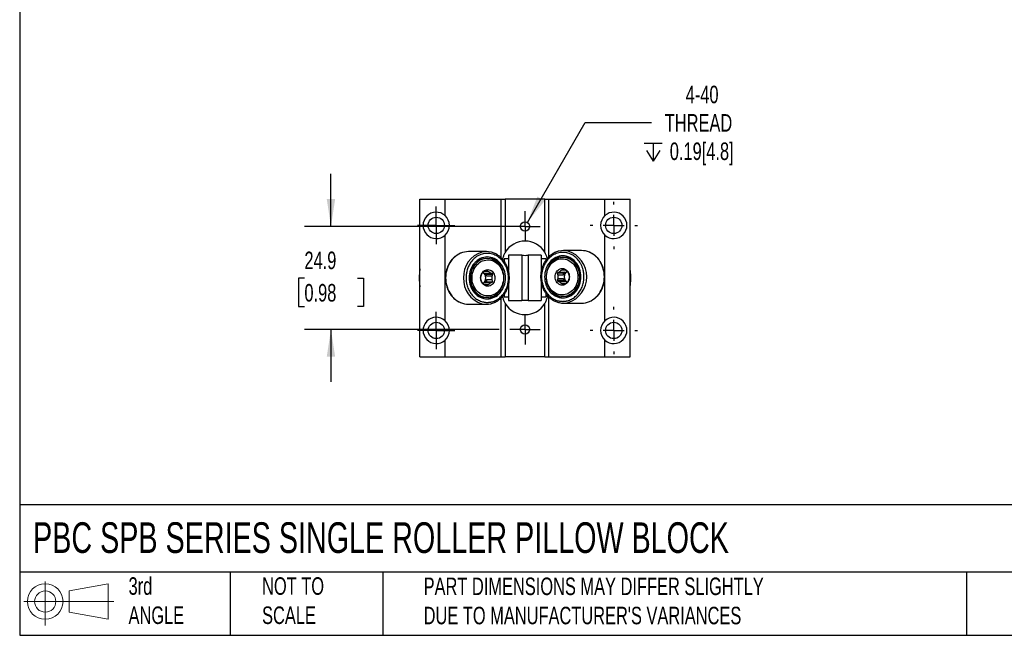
# Model space of a CAD drawing. Header units: millimetres. Extents: x 13 to 546, y 13 to 419.
# Tile 1 of 5: x 13 to 250, y 13 to 161. Entities that reach past the tile are written whole.
import ezdxf

# ---------------------------------------------------------------- set-up
doc = ezdxf.new("R2010")
doc.units = ezdxf.units.MM
doc.header["$LTSCALE"] = 2
doc.linetypes.add('SLD-Center', pattern=[19.05, 15.24, -1.27, 1.27, -1.27])
doc.linetypes.add('SLD-Solid', pattern=[0])
doc.layers.add('CENTER', color=40, linetype='SLD-Center')
doc.layers.add('SLD-DEFPOINTS', color=7, linetype='Continuous')
doc.layers.add('DIMENSIONS', color=140, linetype='SLD-Solid', lineweight=25)
doc.layers.add('TEXT', color=140, linetype='SLD-Solid', lineweight=25)
doc.styles.add('SLDTEXTSTYLE0', font='TXT', dxfattribs={"width": 0.7})
doc.dimstyles.new('SLDDIMSTYLE0', dxfattribs={"dimtxt": 4.316016, "dimasz": 6.604, "dimexe": 0, "dimexo": 0.0625, "dimgap": 1.079004, "dimtad": 0, "dimtih": 1, "dimtoh": 1, "dimdec": 1, "dimrnd": 1e-09, "dimzin": 12, "dimdsep": 46, "dimtxsty": 'SLDTEXTSTYLE0', "dimsah": 1, "dimcen": 0, "dimadec": 0, "dimazin": 3, "dimtfac": 1, "dimtdec": 1, "dimtofl": 0, "dimtmove": 0, "dimatfit": 3, "dimfxl": 0, "dimfrac": 2, "dimtolj": 1, "dimtzin": 12, "dimarcsym": 0})
doc.dimstyles.new('SLDDIMSTYLE2', dxfattribs={"dimtxt": 4.316016, "dimasz": 6.604, "dimexe": 0, "dimexo": 0.0625, "dimgap": 1.079004, "dimtad": 0, "dimtih": 1, "dimtoh": 1, "dimdec": 1, "dimrnd": 1e-09, "dimzin": 12, "dimdsep": 46, "dimtxsty": 'SLDTEXTSTYLE0', "dimsah": 1, "dimcen": 0.09, "dimadec": 0, "dimazin": 3, "dimtfac": 1, "dimtdec": 1, "dimtmove": 0, "dimatfit": 0, "dimfxl": 0, "dimfrac": 2, "dimtolj": 1, "dimtzin": 12, "dimarcsym": 0})

# ---------------------------------------------------------------- blocks, each defined once
blk = doc.blocks.new('Block11')
at = {"color": 7, "linetype": 'SLD-Solid', "lineweight": 18}
for p, q in [((5.18, 10.62), (5.18, 0)), ((10.96, 8.33), (20.35, 10.06)), ((20.35, 10.06), (20.35, 1.46)), ((10.96, 3.19), (10.96, 8.33)), ((0, 5.76), (21.75, 5.76)), ((10.96, 3.19), (20.35, 1.46))]:
    blk.add_line(p, q, dxfattribs=at)
for radius in [4.3, 2.57]:
    blk.add_circle((5.18, 5.76), radius, dxfattribs=at)
blk = doc.blocks.new('Block12')
at = {"layer": 'SLD-DEFPOINTS'}
blk.add_blockref('Block11', (0, 0), dxfattribs=at)
blk = doc.blocks.new('_D_13')
at = {"layer": 'DIMENSIONS'}
for p, q in [((87.86, 111.53), (87.86, 124.23)), ((132.18, 111.53), (81.51, 111.53)), ((81.45, 99.01), (80, 99.01)), ((80, 99.01), (80, 92.16)), ((94.28, 99.01), (95.73, 99.01)), ((95.73, 99.01), (95.73, 92.16)), ((80, 92.16), (81.45, 92.16)), ((95.73, 92.16), (94.28, 92.16)), ((128.51, 86.64), (81.51, 86.64)), ((87.86, 86.64), (87.86, 73.94))]:
    blk.add_line(p, q, dxfattribs=at)
for points in [[(87.86, 111.53), (88.88, 118.13), (86.85, 118.13)], [(87.86, 86.64), (86.85, 80.03), (88.88, 80.03)]]:
    blk.add_solid(points, dxfattribs=at)
at = {"layer": 'DIMENSIONS', "char_height": 4.233, "attachment_point": 1, "style": 'SLDTEXTSTYLE0'}
for s, insert in [('24.9', (81.45, 105.44)), ('0.98', (81.45, 97.61))]:
    blk.add_mtext(s, dxfattribs=dict(at, insert=insert))
blk = doc.blocks.new('SW_SYMBOL_HOLE_DEPTH')
at = {"layer": 'DIMENSIONS', "color": 0}
for p, q in [((0, 1750), (1600, 1750)), ((200, 1110), (800, 150)), ((800, 1750), (800, 150)), ((1400, 1110), (800, 150))]:
    blk.add_line(p, q, dxfattribs=at)
blk = doc.blocks.new('_D_14')
at = {"layer": 'DIMENSIONS'}
for p, q in [((135.29, 112.51), (149.22, 136.64)), ((149.22, 136.64), (165.3, 136.64))]:
    blk.add_line(p, q, dxfattribs=at)
blk.add_solid([(135.29, 112.51), (139.47, 117.72), (137.71, 118.74)], dxfattribs=at)
at = {"layer": 'DIMENSIONS', "xscale": 0.002688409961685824, "yscale": 0.002688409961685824, "zscale": 0.002688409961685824}
blk.add_blockref('SW_SYMBOL_HOLE_DEPTH', (163.5, 126.92), dxfattribs=at)
at = {"layer": 'DIMENSIONS', "char_height": 4.233, "attachment_point": 1, "style": 'SLDTEXTSTYLE0'}
for s, insert in [('4-40', (173.52, 145.53)), ('THREAD', (168.47, 138.67)), ('0.19[4.8]', (169.68, 131.81))]:
    blk.add_mtext(s, dxfattribs=dict(at, insert=insert))
blk = doc.blocks.new('SW_CENTERMARKSYMBOL_5')
at = {"layer": 'CENTER', "color": 0}
for p, q in [((0, 2.54), (0, 3.6703)), ((0, 0), (0, 2.54)), ((-2.54, 0), (-3.6703, 0)), ((0, 0), (-2.54, 0)), ((0, 0), (0, -2.54)), ((0, 0), (2.54, 0)), ((2.54, 0), (3.6703, 0)), ((0, -2.54), (0, -3.6703))]:
    blk.add_line(p, q, dxfattribs=at)
blk = doc.blocks.new('SW_CENTERMARKSYMBOL_6')
at = {"layer": 'CENTER', "color": 0}
for p, q in [((0, 2.54), (0, 3.6703)), ((0, 0), (0, 2.54)), ((-2.54, 0), (-3.6703, 0)), ((0, 0), (-2.54, 0)), ((0, 0), (0, -2.54)), ((0, 0), (2.54, 0)), ((2.54, 0), (3.6703, 0)), ((0, -2.54), (0, -3.6703))]:
    blk.add_line(p, q, dxfattribs=at)
blk = doc.blocks.new('SW_CENTERMARKSYMBOL_7')
at = {"layer": 'CENTER', "color": 0}
for p, q in [((0, 5.08), (0, 5.715)), ((0, 0), (0, 2.54)), ((-5.08, 0), (-5.715, 0)), ((0, 0), (-2.54, 0)), ((0, 0), (0, -2.54)), ((0, 0), (2.54, 0)), ((5.08, 0), (5.715, 0)), ((0, -5.08), (0, -5.715))]:
    blk.add_line(p, q, dxfattribs=at)
blk = doc.blocks.new('SW_CENTERMARKSYMBOL_8')
at = {"layer": 'CENTER', "color": 0}
for p, q in [((0, 5.08), (0, 5.715)), ((0, 0), (0, 2.54)), ((-5.08, 0), (-5.715, 0)), ((0, 0), (-2.54, 0)), ((0, 0), (0, -2.54)), ((0, 0), (2.54, 0)), ((5.08, 0), (5.715, 0)), ((0, -5.08), (0, -5.715))]:
    blk.add_line(p, q, dxfattribs=at)
blk = doc.blocks.new('SW_CENTERMARKSYMBOL_9')
at = {"layer": 'CENTER', "color": 0}
for p, q in [((0, 2.54), (0, 4.524375)), ((0, 0), (0, 2.54)), ((-2.54, 0), (-4.524375, 0)), ((0, 0), (-2.54, 0)), ((0, 0), (0, -2.54)), ((0, 0), (2.54, 0)), ((2.54, 0), (4.524375, 0)), ((0, -2.54), (0, -4.524375))]:
    blk.add_line(p, q, dxfattribs=at)
blk = doc.blocks.new('SW_CENTERMARKSYMBOL_10')
at = {"layer": 'CENTER', "color": 0}
for p, q in [((0, 2.54), (0, 4.524375)), ((0, 0), (0, 2.54)), ((-2.54, 0), (-4.524375, 0)), ((0, 0), (-2.54, 0)), ((0, 0), (0, -2.54)), ((0, 0), (2.54, 0)), ((2.54, 0), (4.524375, 0)), ((0, -2.54), (0, -4.524375))]:
    blk.add_line(p, q, dxfattribs=at)

msp = doc.modelspace()

# ---------------------------------------------------------------- linework, layer by layer
for p, q in [((109.32, 118.13), (115.41, 118.13)), ((109.32, 80.03), (109.32, 118.13)), ((115.41, 114.15), (115.41, 118.13)), ((115.41, 118.13), (128.99, 118.13)), ((128.99, 103.92), (128.99, 118.13)), ((128.99, 118.13), (129.96, 118.13)), ((129.96, 118.13), (129.96, 105.27)), ((139.48, 118.13), (129.96, 118.13)), ((139.48, 105.27), (139.48, 118.13)), ((139.48, 118.13), (140.45, 118.13)), ((140.45, 104.17), (140.45, 118.13)), ((140.45, 118.13), (154.02, 118.13)), ((154.02, 114.14), (154.02, 118.13)), ((154.02, 118.13), (160.12, 118.13)), ((160.12, 80.03), (160.12, 118.13)), ((115.41, 88.75), (115.41, 109.42)), ((154.02, 88.74), (154.02, 109.43)), ((125.39, 105.43), (121.06, 105.43)), ((148.38, 105.69), (144.05, 105.69)), ((125.57, 103.77), (125.19, 103.77)), ((130.73, 103.68), (129.66, 103.68)), ((129.66, 103.68), (129.66, 103.16)), ((133.98, 104.57), (130.73, 104.57)), ((130.73, 104.57), (130.73, 100.86)), ((133.98, 104.57), (133.98, 93.6)), ((138.59, 104.57), (135.46, 104.57)), ((135.46, 104.57), (135.46, 93.6)), ((138.59, 104.57), (138.59, 100.49)), ((139.78, 103.68), (138.59, 103.68)), ((139.78, 103.68), (139.78, 103.4)), ((144.25, 104.02), (143.87, 104.02)), ((125.01, 100.26), (126.4, 100.26)), ((125.01, 100.26), (125.39, 100)), ((125.8, 100.66), (125.03, 100.66)), ((125.39, 100), (126.96, 100)), ((125.39, 99.49), (125.39, 100)), ((144.05, 100.25), (142.48, 100.25)), ((143.04, 100.51), (144.43, 100.51)), ((144.41, 100.92), (143.64, 100.92)), ((144.43, 100.51), (144.05, 100.25)), ((144.05, 99.74), (144.05, 100.25)), ((125.01, 97.91), (125.39, 98.17)), ((126.4, 97.91), (125.01, 97.91)), ((125.03, 97.51), (125.8, 97.51)), ((126.79, 99.49), (125.39, 99.49)), ((125.39, 98.68), (126.79, 98.68)), ((125.39, 98.68), (125.39, 98.17)), ((125.39, 98.17), (126.96, 98.17)), ((138.59, 98.18), (138.59, 93.6)), ((144.05, 98.42), (142.48, 98.42)), ((144.05, 99.74), (142.65, 99.74)), ((142.65, 98.93), (144.05, 98.93)), ((144.43, 98.17), (143.04, 98.17)), ((143.64, 97.76), (144.41, 97.76)), ((144.05, 98.93), (144.05, 98.42)), ((144.43, 98.17), (144.05, 98.42)), ((130.73, 97.31), (130.73, 93.6)), ((139.78, 95.26), (139.78, 94.49)), ((121.06, 92.73), (125.39, 92.73)), ((125.19, 94.4), (125.57, 94.4)), ((128.99, 80.03), (128.99, 94.25)), ((129.66, 95.01), (129.66, 94.49)), ((129.66, 94.49), (130.73, 94.49)), ((129.96, 92.89), (129.96, 80.03)), ((130.73, 93.6), (133.98, 93.6)), ((135.46, 93.6), (138.59, 93.6)), ((138.59, 94.49), (139.78, 94.49)), ((139.48, 80.03), (139.48, 92.89)), ((140.45, 80.03), (140.45, 94.5)), ((143.87, 94.65), (144.25, 94.65)), ((144.05, 92.99), (148.38, 92.99)), ((115.41, 80.03), (115.41, 84.02)), ((154.02, 80.03), (154.02, 84.03)), ((109.32, 80.03), (115.41, 80.03)), ((115.41, 80.03), (128.99, 80.03)), ((128.99, 80.03), (129.96, 80.03)), ((139.48, 80.03), (129.96, 80.03)), ((139.48, 80.03), (140.45, 80.03)), ((140.45, 80.03), (154.02, 80.03)), ((154.02, 80.03), (160.12, 80.03))]:
    msp.add_line(p, q)
at = {"flags": 128}
for points in [[(121.06, 105.43), (120.58, 105.41), (120.1, 105.34), (119.64, 105.22), (119.18, 105.05), (118.74, 104.84), (118.31, 104.58), (117.9, 104.29), (117.52, 103.95), (117.17, 103.57), (116.85, 103.17), (116.55, 102.73), (116.3, 102.26), (116.08, 101.77), (115.89, 101.26), (115.75, 100.73), (115.64, 100.19), (115.58, 99.64), (115.56, 99.08), (115.58, 98.53), (115.64, 97.98), (115.75, 97.44), (115.89, 96.91), (116.08, 96.4), (116.3, 95.91), (116.55, 95.44), (116.85, 95), (117.17, 94.59), (117.52, 94.22), (117.9, 93.88), (118.31, 93.58), (118.74, 93.33), (119.18, 93.12), (119.64, 92.95), (120.1, 92.83), (120.58, 92.76), (121.06, 92.73)], [(148.38, 92.99), (148.86, 93.01), (149.34, 93.08), (149.8, 93.2), (150.26, 93.37), (150.71, 93.58), (151.13, 93.84), (151.54, 94.14), (151.92, 94.47), (152.27, 94.85), (152.59, 95.26), (152.89, 95.7), (153.14, 96.16), (153.37, 96.65), (153.55, 97.17), (153.69, 97.69), (153.8, 98.24), (153.86, 98.78), (153.88, 99.34), (153.86, 99.89), (153.8, 100.44), (153.69, 100.98), (153.55, 101.51), (153.37, 102.02), (153.14, 102.51), (152.89, 102.98), (152.59, 103.42), (152.27, 103.83), (151.92, 104.2), (151.54, 104.54), (151.13, 104.84), (150.71, 105.09), (150.26, 105.3), (149.8, 105.47), (149.34, 105.59), (148.86, 105.66), (148.38, 105.69)], [(121.22, 99.08), (121.24, 98.59), (121.3, 98.1), (121.41, 97.61), (121.55, 97.14), (121.74, 96.7), (121.96, 96.27), (122.21, 95.87), (122.5, 95.5), (122.82, 95.17), (123.17, 94.87), (123.54, 94.61), (123.93, 94.4), (124.33, 94.23), (124.75, 94.11), (125.18, 94.04), (125.61, 94.02), (126.04, 94.04), (126.46, 94.11), (126.88, 94.23), (127.29, 94.4), (127.67, 94.61), (128.04, 94.87), (128.39, 95.17), (128.71, 95.5), (129, 95.87), (129.25, 96.27), (129.48, 96.7), (129.66, 97.14), (129.81, 97.61), (129.91, 98.1), (129.97, 98.59), (129.99, 99.08), (129.97, 99.58), (129.91, 100.07), (129.81, 100.55), (129.66, 101.02), (129.48, 101.47), (129.25, 101.9), (129, 102.3), (128.71, 102.67), (128.39, 103), (128.04, 103.3), (127.67, 103.55), (127.29, 103.77), (126.88, 103.93), (126.46, 104.05), (126.04, 104.13), (125.61, 104.15), (125.18, 104.13), (124.75, 104.05), (124.33, 103.93), (123.93, 103.77), (123.54, 103.55), (123.17, 103.3), (122.82, 103), (122.5, 102.67), (122.21, 102.3), (121.96, 101.9), (121.74, 101.47), (121.55, 101.02), (121.41, 100.55), (121.3, 100.07), (121.24, 99.58), (121.22, 99.08)], [(125.57, 94.4), (125.99, 94.42), (126.4, 94.5), (126.81, 94.62), (127.2, 94.79), (127.57, 95.01), (127.93, 95.26), (128.25, 95.56), (128.55, 95.9), (128.82, 96.27), (129.05, 96.67), (129.25, 97.1), (129.41, 97.54), (129.52, 98.01), (129.6, 98.48), (129.63, 98.96), (129.62, 99.45), (129.57, 99.92), (129.47, 100.39), (129.33, 100.85), (129.16, 101.29), (128.94, 101.7), (128.69, 102.09), (128.41, 102.44), (128.09, 102.76), (127.75, 103.04), (127.39, 103.28), (127.01, 103.47), (126.61, 103.62), (126.2, 103.71), (125.78, 103.76), (125.37, 103.76), (124.95, 103.71), (124.54, 103.62), (124.14, 103.47), (123.76, 103.28), (123.4, 103.04), (123.06, 102.76), (122.74, 102.44), (122.46, 102.09), (122.21, 101.7), (121.99, 101.29), (121.81, 100.85), (121.68, 100.39), (121.58, 99.92), (121.53, 99.45), (121.52, 98.96), (121.55, 98.48), (121.62, 98.01), (121.74, 97.54), (121.9, 97.1), (122.09, 96.67), (122.33, 96.27), (122.6, 95.9), (122.89, 95.56), (123.22, 95.26), (123.58, 95.01), (123.95, 94.79), (124.34, 94.62), (124.74, 94.5), (125.16, 94.42), (125.57, 94.4)], [(129.52, 99.08), (129.49, 98.62), (129.43, 98.16), (129.32, 97.71), (129.18, 97.28), (128.99, 96.87), (128.77, 96.48), (128.51, 96.12), (128.22, 95.8), (127.91, 95.51), (127.57, 95.26), (127.2, 95.06), (126.83, 94.9), (126.43, 94.79), (126.03, 94.73), (125.63, 94.72), (125.23, 94.75), (124.83, 94.84), (124.45, 94.97), (124.08, 95.15), (123.73, 95.38), (123.4, 95.65), (123.09, 95.95), (122.82, 96.3), (122.58, 96.67), (122.38, 97.07), (122.21, 97.49), (122.08, 97.93), (122, 98.39), (121.95, 98.85), (121.95, 99.32), (122, 99.78), (122.08, 100.23), (122.21, 100.67), (122.38, 101.1), (122.58, 101.5), (122.82, 101.87), (123.09, 102.21), (123.4, 102.52), (123.73, 102.79), (124.08, 103.01), (124.45, 103.19), (124.83, 103.33), (125.23, 103.41), (125.63, 103.45), (126.03, 103.44), (126.43, 103.38), (126.83, 103.27), (127.2, 103.11), (127.57, 102.91), (127.91, 102.66), (128.22, 102.37), (128.51, 102.05), (128.77, 101.69), (128.99, 101.3), (129.18, 100.89), (129.32, 100.46), (129.43, 100.01), (129.49, 99.55), (129.52, 99.08)], [(139.45, 99.34), (139.47, 98.84), (139.53, 98.35), (139.64, 97.87), (139.78, 97.4), (139.96, 96.95), (140.19, 96.52), (140.44, 96.12), (140.73, 95.75), (141.05, 95.42), (141.4, 95.12), (141.77, 94.87), (142.16, 94.66), (142.56, 94.49), (142.98, 94.37), (143.4, 94.29), (143.83, 94.27), (144.26, 94.29), (144.69, 94.37), (145.11, 94.49), (145.51, 94.66), (145.9, 94.87), (146.27, 95.12), (146.62, 95.42), (146.94, 95.75), (147.23, 96.12), (147.48, 96.52), (147.7, 96.95), (147.89, 97.4), (148.03, 97.87), (148.14, 98.35), (148.2, 98.84), (148.22, 99.34), (148.2, 99.83), (148.14, 100.33), (148.03, 100.81), (147.89, 101.28), (147.7, 101.73), (147.48, 102.15), (147.23, 102.55), (146.94, 102.92), (146.62, 103.25), (146.27, 103.55), (145.9, 103.81), (145.51, 104.02), (145.11, 104.19), (144.69, 104.31), (144.26, 104.38), (143.83, 104.41), (143.4, 104.38), (142.98, 104.31), (142.56, 104.19), (142.16, 104.02), (141.77, 103.81), (141.4, 103.55), (141.05, 103.25), (140.73, 102.92), (140.44, 102.55), (140.19, 102.15), (139.96, 101.73), (139.78, 101.28), (139.64, 100.81), (139.53, 100.33), (139.47, 99.83), (139.45, 99.34)], [(143.87, 94.65), (144.28, 94.68), (144.7, 94.75), (145.1, 94.87), (145.49, 95.04), (145.87, 95.26), (146.22, 95.52), (146.55, 95.82), (146.84, 96.15), (147.11, 96.53), (147.35, 96.93), (147.54, 97.35), (147.7, 97.8), (147.82, 98.26), (147.89, 98.74), (147.92, 99.22), (147.91, 99.7), (147.86, 100.18), (147.76, 100.65), (147.63, 101.1), (147.45, 101.54), (147.23, 101.95), (146.98, 102.34), (146.7, 102.69), (146.38, 103.01), (146.04, 103.29), (145.68, 103.53), (145.3, 103.72), (144.9, 103.87), (144.49, 103.97), (144.08, 104.02), (143.66, 104.02), (143.24, 103.97), (142.83, 103.87), (142.43, 103.72), (142.05, 103.53), (141.69, 103.29), (141.35, 103.01), (141.03, 102.69), (140.75, 102.34), (140.5, 101.95), (140.28, 101.54), (140.11, 101.1), (139.97, 100.65), (139.87, 100.18), (139.82, 99.7), (139.81, 99.22), (139.84, 98.74), (139.92, 98.26), (140.03, 97.8), (140.19, 97.35), (140.39, 96.93), (140.62, 96.53), (140.89, 96.15), (141.19, 95.82), (141.51, 95.52), (141.87, 95.26), (142.24, 95.04), (142.63, 94.87), (143.04, 94.75), (143.45, 94.68), (143.87, 94.65)], [(147.49, 99.34), (147.47, 98.87), (147.41, 98.41), (147.3, 97.97), (147.15, 97.53), (146.97, 97.12), (146.74, 96.73), (146.49, 96.37), (146.2, 96.05), (145.88, 95.76), (145.54, 95.52), (145.18, 95.31), (144.8, 95.16), (144.41, 95.04), (144.01, 94.98), (143.61, 94.97), (143.21, 95.01), (142.81, 95.09), (142.42, 95.23), (142.05, 95.41), (141.7, 95.63), (141.37, 95.9), (141.07, 96.21), (140.79, 96.55), (140.55, 96.92), (140.35, 97.32), (140.18, 97.75), (140.06, 98.19), (139.97, 98.64), (139.93, 99.11), (139.93, 99.57), (139.97, 100.03), (140.06, 100.49), (140.18, 100.93), (140.35, 101.35), (140.55, 101.75), (140.79, 102.13), (141.07, 102.47), (141.37, 102.77), (141.7, 103.04), (142.05, 103.27), (142.42, 103.45), (142.81, 103.58), (143.21, 103.67), (143.61, 103.71), (144.01, 103.69), (144.41, 103.63), (144.8, 103.52), (145.18, 103.36), (145.54, 103.16), (145.88, 102.91), (146.2, 102.63), (146.49, 102.3), (146.74, 101.94), (146.97, 101.56), (147.15, 101.14), (147.3, 100.71), (147.41, 100.26), (147.47, 99.8), (147.49, 99.34)], [(124, 99.08), (124.02, 99.4), (124.08, 99.7), (124.18, 99.99), (124.33, 100.26), (124.5, 100.5), (124.71, 100.71), (124.94, 100.87), (125.2, 100.99), (125.46, 101.07), (125.73, 101.09), (126, 101.07), (126.27, 100.99), (126.52, 100.87), (126.75, 100.71), (126.96, 100.5), (127.14, 100.26), (127.28, 99.99), (127.39, 99.7), (127.45, 99.4), (127.47, 99.08), (127.45, 98.77), (127.39, 98.46), (127.28, 98.17), (127.14, 97.9), (126.96, 97.66), (126.75, 97.46), (126.52, 97.3), (126.27, 97.18), (126, 97.1), (125.73, 97.08), (125.46, 97.1), (125.2, 97.18), (124.94, 97.3), (124.71, 97.46), (124.5, 97.66), (124.33, 97.9), (124.18, 98.17), (124.08, 98.46), (124.02, 98.77), (124, 99.08)], [(141.97, 99.34), (141.99, 99.65), (142.05, 99.96), (142.16, 100.25), (142.3, 100.52), (142.48, 100.76), (142.69, 100.96), (142.92, 101.13), (143.17, 101.25), (143.44, 101.32), (143.71, 101.34), (143.98, 101.32), (144.24, 101.25), (144.5, 101.13), (144.73, 100.96), (144.94, 100.76), (145.11, 100.52), (145.26, 100.25), (145.36, 99.96), (145.42, 99.65), (145.45, 99.34), (145.42, 99.02), (145.36, 98.72), (145.26, 98.43), (145.11, 98.16), (144.94, 97.92), (144.73, 97.71), (144.5, 97.55), (144.24, 97.43), (143.98, 97.36), (143.71, 97.33), (143.44, 97.36), (143.17, 97.43), (142.92, 97.55), (142.69, 97.71), (142.48, 97.92), (142.3, 98.16), (142.16, 98.43), (142.05, 98.72), (141.99, 99.02), (141.97, 99.34)]]:
    msp.add_lwpolyline(points, dxfattribs=at)
for centre, radius in [((113.29, 111.78), 1.98), ((134.72, 111.53), 1.13), ((156.15, 111.78), 1.98), ((113.29, 86.38), 1.98), ((156.15, 86.38), 1.98), ((134.72, 86.64), 1.13)]:
    msp.add_circle(centre, radius)
for centre, radius, start, end in [((113.29, 111.78), 3.18, 48.0681, 311.9319), ((113.29, 111.78), 3.18, 311.9319, 48.0681), ((156.15, 111.78), 3.18, 132.0713, 227.9287), ((156.15, 111.78), 3.18, 227.9287, 132.0713), ((134.72, 102.41), 5.56, 31.0027, 148.9973), ((126.06, 99.38), 6.18, 106.2786, 182.7903), ((125.39, 100.65), 4.79, 77.0564, 102.8041), ((144.05, 100.9), 4.79, 77.0564, 102.8041), ((143.1, 99.34), 6.55, 287.9343, 72.0001), ((125.27, 99.89), 3.88, 91.2085, 145.5495), ((125.04, 99.83), 4.33, 24.6675, 85.2969), ((134.72, 111.67), 7.14, 264.0772, 275.9228), ((144.43, 100.04), 4.38, 95.0711, 154.9645), ((144.18, 100.16), 3.87, 34.3729, 88.8692), ((125.47, 99.34), 1.39, 108.4548, 138.9253), ((123.48, 99.08), 1.77, 310.0155, 49.9845), ((123.72, 99.13), 1.71, 12.0442, 41.0859), ((125.36, 99.34), 1.39, 41.0747, 71.5452), ((144.08, 99.6), 1.39, 108.4548, 138.9253), ((145.72, 99.39), 1.71, 138.9141, 167.9558), ((145.96, 99.34), 1.77, 130.0155, 229.9845), ((143.97, 99.6), 1.39, 41.0747, 71.5452), ((126.06, 98.78), 6.18, 177.215, 253.6113), ((125.88, 99.08), 1.88, 167.587, 192.413), ((125.47, 98.82), 1.39, 221.0747, 251.5452), ((123.72, 99.04), 1.71, 318.9141, 347.9558), ((125.36, 98.82), 1.39, 288.4548, 318.9253), ((124.95, 99.08), 1.88, 347.587, 12.413), ((144.49, 99.34), 1.88, 167.587, 192.413), ((144.08, 99.08), 1.39, 221.0747, 251.5452), ((145.72, 99.29), 1.71, 192.0442, 221.0859), ((143.97, 99.08), 1.39, 288.4548, 318.9253), ((143.56, 99.34), 1.88, 347.587, 12.413), ((125.27, 98.27), 3.88, 214.4505, 268.7915), ((125.01, 98.39), 4.38, 275.0711, 334.9645), ((144.4, 98.59), 4.33, 204.6675, 265.2969), ((144.17, 98.53), 3.88, 271.2382, 325.5197), ((125.39, 97.52), 4.79, 257.0703, 282.856), ((134.72, 95.76), 5.56, 211.0027, 328.9973), ((134.72, 86.5), 7.14, 84.0772, 95.9228), ((144.05, 97.77), 4.79, 257.0703, 282.856), ((113.29, 86.38), 3.18, 48.0681, 311.9319), ((113.29, 86.38), 3.18, 311.9319, 48.0681), ((156.15, 86.38), 3.18, 132.0713, 227.9287), ((156.15, 86.38), 3.18, 227.9287, 132.0713)]:
    msp.add_arc(centre, radius, start, end)
for points, knots in [([(119.19, 105.05), (119.04, 104.99), (118.65, 104.83), (118.09, 104.47), (117.53, 104.01), (116.99, 103.44), (116.47, 102.72), (116.06, 101.9), (115.77, 101.08), (115.59, 100.28), (115.5, 99.48), (115.5, 98.69), (115.58, 97.96), (115.72, 97.27), (115.91, 96.67), (116.12, 96.16), (116.32, 95.76), (116.52, 95.42), (116.73, 95.09), (117, 94.73), (117.36, 94.33), (117.82, 93.91), (118.37, 93.52), (118.82, 93.25), (119.08, 93.16), (119.13, 93.14)], [0, 0, 0, 0, 0.03473, 0.091696, 0.142388, 0.187196, 0.253469, 0.321542, 0.370131, 0.423185, 0.48071, 0.52681, 0.575437, 0.622499, 0.663925, 0.699711, 0.729855, 0.754351, 0.778449, 0.808998, 0.846033, 0.889561, 0.938516, 0.988592, 1, 1, 1, 1]), ([(130.73, 99.08), (130.73, 99.16), (130.73, 99.32), (130.72, 99.56), (130.69, 99.8), (130.67, 100.04), (130.63, 100.27), (130.58, 100.51), (130.49, 100.89), (130.33, 101.41), (130.06, 102.05), (129.73, 102.62), (129.37, 103.12), (128.83, 103.72), (128.02, 104.37), (126.87, 104.88), (125.61, 105.06), (124.34, 104.88), (123.19, 104.37), (122.38, 103.72), (121.84, 103.12), (121.42, 102.53), (121, 101.75), (120.73, 100.95), (120.59, 100.33), (120.53, 99.92), (120.49, 99.5), (120.48, 99.22), (120.48, 99.08)], [0, 0, 0, 0, 0.012971, 0.0258903, 0.0387789, 0.0516583, 0.06455, 0.0774753, 0.0904553, 0.1287324, 0.1667455, 0.2050513, 0.2384518, 0.2718802, 0.3442661, 0.4209772, 0.5000493, 0.5791214, 0.6558326, 0.7282185, 0.761619, 0.7950474, 0.852286, 0.909557, 0.9322182, 0.9547692, 0.977325, 1, 1, 1, 1]), ([(130.95, 99.08), (130.94, 99.26), (130.94, 99.52), (130.9, 99.89), (130.86, 100.2), (130.79, 100.58), (130.7, 100.97), (130.58, 101.37), (130.43, 101.77), (130.25, 102.17), (130.05, 102.56), (129.81, 102.94), (129.55, 103.3), (129.27, 103.64), (128.95, 103.97), (128.62, 104.26), (128.26, 104.53), (127.88, 104.77), (127.48, 104.97), (127.07, 105.14), (126.73, 105.25), (126.54, 105.29), (126.48, 105.3)], [0, 0, 0, 0, 0.062078, 0.0873, 0.129154, 0.172628, 0.219273, 0.267965, 0.318253, 0.369781, 0.422299, 0.475626, 0.529634, 0.584227, 0.63934, 0.694926, 0.750959, 0.807424, 0.864322, 0.921664, 0.979472, 1, 1, 1, 1]), ([(129.96, 105.27), (129.94, 105.24), (129.79, 104.99), (129.55, 104.49), (129.36, 103.95), (129.31, 103.64), (129.3, 103.6)], [0, 0, 0, 0, 0.068607, 0.495726, 0.932406, 1, 1, 1, 1]), ([(142.97, 105.56), (142.83, 105.53), (142.55, 105.46), (142.11, 105.3), (141.68, 105.09), (141.28, 104.85), (140.92, 104.59), (140.57, 104.29), (140.24, 103.97), (139.93, 103.62), (139.66, 103.24), (139.41, 102.84), (139.18, 102.42), (138.99, 101.98), (138.83, 101.54), (138.7, 101.09), (138.61, 100.67), (138.55, 100.3), (138.52, 99.96), (138.5, 99.65), (138.49, 99.44), (138.49, 99.34)], [0, 0, 0, 0, 0.052712, 0.114837, 0.177779, 0.234531, 0.291303, 0.348079, 0.404838, 0.461555, 0.518193, 0.574703, 0.631005, 0.686966, 0.742336, 0.796557, 0.848087, 0.892538, 0.926688, 0.965883, 1, 1, 1, 1]), ([(148.96, 99.34), (148.96, 99.42), (148.96, 99.58), (148.94, 99.82), (148.92, 100.06), (148.89, 100.29), (148.86, 100.53), (148.81, 100.76), (148.72, 101.15), (148.56, 101.67), (148.28, 102.3), (147.96, 102.87), (147.6, 103.37), (147.06, 103.97), (146.25, 104.62), (145.1, 105.14), (143.83, 105.32), (142.57, 105.14), (141.42, 104.62), (140.61, 103.97), (140.07, 103.37), (139.65, 102.78), (139.22, 102), (138.96, 101.2), (138.82, 100.59), (138.76, 100.18), (138.72, 99.76), (138.71, 99.48), (138.71, 99.34)], [0, 0, 0, 0, 0.012971, 0.02589, 0.038779, 0.051658, 0.06455, 0.077475, 0.090455, 0.128732, 0.166746, 0.205051, 0.238452, 0.27188, 0.344266, 0.420977, 0.500049, 0.579121, 0.655833, 0.728219, 0.761619, 0.795047, 0.852286, 0.909557, 0.932218, 0.954769, 0.977325, 1, 1, 1, 1]), ([(140.1, 103.79), (140.09, 103.83), (140.03, 104.12), (139.83, 104.62), (139.6, 105.05), (139.48, 105.27)], [0, 0, 0, 0, 0.06505, 0.527431, 1, 1, 1, 1]), ([(150.28, 93.38), (150.42, 93.44), (150.8, 93.6), (151.35, 93.95), (151.91, 94.42), (152.45, 94.98), (152.97, 95.7), (153.38, 96.52), (153.67, 97.34), (153.85, 98.14), (153.94, 98.94), (153.94, 99.73), (153.86, 100.46), (153.72, 101.15), (153.53, 101.76), (153.32, 102.26), (153.12, 102.66), (152.92, 103), (152.71, 103.33), (152.44, 103.69), (152.08, 104.09), (151.62, 104.52), (151.07, 104.91), (150.62, 105.17), (150.35, 105.27), (150.29, 105.29)], [0, 0, 0, 0, 0.032716, 0.089734, 0.140474, 0.185324, 0.25166, 0.319797, 0.368432, 0.421535, 0.479114, 0.525258, 0.573931, 0.621037, 0.662502, 0.698322, 0.728494, 0.753013, 0.777134, 0.807711, 0.844781, 0.88835, 0.937351, 0.987474, 1, 1, 1, 1]), ([(109.32, 101.24), (109.28, 100.9), (109.2, 100.19), (109.19, 99.46), (109.18, 99.08)], [0, 0, 0, 0, 0.484011, 1, 1, 1, 1]), ([(160.26, 99.08), (160.25, 99.45), (160.24, 100.18), (160.16, 100.89), (160.12, 101.24)], [0, 0, 0, 0, 0.508643, 1, 1, 1, 1]), ([(109.18, 99.08), (109.19, 98.88), (109.19, 98.31), (109.24, 97.6), (109.3, 97.11), (109.32, 96.96)], [0, 0, 0, 0, 0.289332, 0.792962, 1, 1, 1, 1]), ([(120.48, 99.08), (120.48, 99.01), (120.48, 98.87), (120.49, 98.65), (120.51, 98.44), (120.53, 98.22), (120.58, 97.89), (120.67, 97.45), (120.84, 96.89), (121.05, 96.36), (121.4, 95.66), (121.96, 94.87), (122.64, 94.23), (123.24, 93.82), (123.71, 93.58), (124.19, 93.39), (124.61, 93.27), (124.98, 93.21), (125.29, 93.17), (125.5, 93.17), (125.61, 93.17)], [0, 0, 0, 0, 0.023335, 0.046628, 0.06991, 0.093212, 0.116565, 0.1783, 0.240092, 0.304401, 0.368768, 0.500006, 0.631244, 0.695553, 0.759919, 0.821654, 0.883446, 0.922309, 0.961112, 1, 1, 1, 1]), ([(125.61, 93.17), (125.67, 93.17), (125.79, 93.17), (125.98, 93.18), (126.17, 93.2), (126.35, 93.23), (126.64, 93.28), (127.02, 93.39), (127.5, 93.58), (127.97, 93.82), (128.57, 94.23), (129.26, 94.87), (129.81, 95.66), (130.16, 96.36), (130.38, 96.89), (130.54, 97.45), (130.64, 97.94), (130.7, 98.36), (130.73, 98.72), (130.73, 98.96), (130.73, 99.08)], [0, 0, 0, 0, 0.023335, 0.046628, 0.06991, 0.093212, 0.116565, 0.1783, 0.240092, 0.304401, 0.368768, 0.500006, 0.631244, 0.695553, 0.759919, 0.821654, 0.883446, 0.922309, 0.961112, 1, 1, 1, 1]), ([(126.48, 92.86), (126.61, 92.89), (126.89, 92.96), (127.33, 93.12), (127.76, 93.33), (128.16, 93.57), (128.52, 93.83), (128.87, 94.13), (129.2, 94.45), (129.51, 94.81), (129.78, 95.18), (130.03, 95.58), (130.26, 96), (130.45, 96.44), (130.61, 96.88), (130.74, 97.33), (130.83, 97.75), (130.89, 98.12), (130.92, 98.46), (130.94, 98.77), (130.95, 98.98), (130.95, 99.08)], [0, 0, 0, 0, 0.052172, 0.114332, 0.177311, 0.234094, 0.290899, 0.347707, 0.404499, 0.461248, 0.517919, 0.57446, 0.630794, 0.686788, 0.742189, 0.796441, 0.848, 0.892477, 0.926646, 0.965864, 1, 1, 1, 1]), ([(138.49, 99.34), (138.5, 99.16), (138.5, 98.91), (138.54, 98.53), (138.58, 98.22), (138.65, 97.84), (138.74, 97.45), (138.86, 97.06), (139.01, 96.65), (139.19, 96.26), (139.39, 95.86), (139.63, 95.49), (139.89, 95.12), (140.17, 94.78), (140.49, 94.46), (140.82, 94.16), (141.18, 93.89), (141.56, 93.65), (141.96, 93.45), (142.37, 93.28), (142.71, 93.17), (142.9, 93.13), (142.96, 93.12)], [0, 0, 0, 0, 0.062069, 0.087287, 0.129135, 0.172602, 0.219241, 0.267926, 0.318207, 0.369727, 0.422237, 0.475557, 0.529556, 0.584141, 0.639246, 0.694824, 0.750849, 0.807306, 0.864196, 0.921529, 0.979329, 1, 1, 1, 1]), ([(138.71, 99.34), (138.71, 99.27), (138.71, 99.12), (138.72, 98.9), (138.74, 98.69), (138.76, 98.47), (138.81, 98.14), (138.9, 97.7), (139.06, 97.15), (139.28, 96.61), (139.63, 95.91), (140.18, 95.12), (140.87, 94.48), (141.47, 94.07), (141.94, 93.83), (142.42, 93.64), (142.84, 93.53), (143.21, 93.46), (143.52, 93.43), (143.73, 93.42), (143.83, 93.42)], [0, 0, 0, 0, 0.023335, 0.046628, 0.06991, 0.093212, 0.116565, 0.1783, 0.240092, 0.304401, 0.368768, 0.500006, 0.631244, 0.695553, 0.759919, 0.821654, 0.883446, 0.922309, 0.961112, 1, 1, 1, 1]), ([(143.83, 93.42), (143.9, 93.42), (144.02, 93.42), (144.21, 93.43), (144.4, 93.45), (144.58, 93.48), (144.87, 93.54), (145.25, 93.64), (145.73, 93.83), (146.2, 94.07), (146.8, 94.48), (147.48, 95.12), (148.04, 95.91), (148.39, 96.61), (148.61, 97.15), (148.77, 97.7), (148.87, 98.19), (148.92, 98.62), (148.95, 98.98), (148.96, 99.22), (148.96, 99.34)], [0, 0, 0, 0, 0.023335, 0.046628, 0.06991, 0.093212, 0.116565, 0.1783, 0.240092, 0.304401, 0.368768, 0.500006, 0.631244, 0.695553, 0.759919, 0.821654, 0.883446, 0.922309, 0.961112, 1, 1, 1, 1]), ([(160.12, 96.96), (160.14, 97.1), (160.2, 97.59), (160.25, 98.31), (160.25, 98.88), (160.26, 99.08)], [0, 0, 0, 0, 0.202099, 0.71085, 1, 1, 1, 1]), ([(129.3, 94.58), (129.32, 94.48), (129.39, 94.12), (129.6, 93.54), (129.84, 93.11), (129.96, 92.89)], [0, 0, 0, 0, 0.167986, 0.57945, 1, 1, 1, 1]), ([(139.48, 92.89), (139.5, 92.93), (139.65, 93.18), (139.89, 93.68), (140.1, 94.28), (140.16, 94.67), (140.18, 94.78)], [0, 0, 0, 0, 0.060839, 0.445309, 0.838404, 1, 1, 1, 1])]:
    msp.add_open_spline(points, degree=3, knots=knots)
for points in [[(124.21, 100), (124.14, 99.84), (124.08, 99.68), (124.04, 99.49)], [(124.42, 100.26), (124.32, 100.16), (124.26, 100.08), (124.21, 100)], [(125.58, 100.92), (125.4, 100.84), (125.21, 100.76), (125.03, 100.66)], [(125.8, 100.66), (125.7, 100.76), (125.63, 100.84), (125.58, 100.92)], [(126.96, 100), (126.77, 100.08), (126.59, 100.16), (126.4, 100.26)], [(126.79, 99.49), (126.83, 99.68), (126.89, 99.84), (126.96, 100)], [(143.04, 100.51), (142.85, 100.41), (142.67, 100.33), (142.48, 100.25)], [(142.48, 100.25), (142.55, 100.1), (142.61, 99.93), (142.65, 99.74)], [(143.86, 101.17), (143.81, 101.09), (143.74, 101.01), (143.64, 100.92)], [(144.41, 100.92), (144.23, 101.01), (144.04, 101.09), (143.86, 101.17)], [(145.23, 100.25), (145.18, 100.33), (145.12, 100.41), (145.02, 100.51)], [(145.4, 99.74), (145.36, 99.93), (145.3, 100.1), (145.23, 100.25)], [(124.04, 98.68), (124.08, 98.49), (124.14, 98.32), (124.21, 98.17)], [(124.21, 98.17), (124.26, 98.09), (124.32, 98.01), (124.42, 97.91)], [(125.03, 97.51), (125.21, 97.41), (125.4, 97.33), (125.58, 97.25)], [(125.58, 97.25), (125.63, 97.33), (125.7, 97.41), (125.8, 97.51)], [(126.4, 97.91), (126.59, 98.01), (126.77, 98.09), (126.96, 98.17)], [(126.96, 98.17), (126.89, 98.32), (126.83, 98.49), (126.79, 98.68)], [(142.65, 98.93), (142.61, 98.74), (142.55, 98.58), (142.48, 98.42)], [(142.48, 98.42), (142.67, 98.34), (142.85, 98.26), (143.04, 98.17)], [(143.64, 97.76), (143.74, 97.67), (143.81, 97.58), (143.86, 97.5)], [(143.86, 97.5), (144.04, 97.58), (144.23, 97.67), (144.41, 97.76)], [(145.02, 98.17), (145.12, 98.26), (145.18, 98.34), (145.23, 98.42)], [(145.23, 98.42), (145.3, 98.58), (145.36, 98.74), (145.4, 98.93)]]:
    msp.add_open_spline(points, degree=3)
at = {"layer": 'TEXT'}
for p, q in [((12.7, 419.1), (12.7, 12.7)), ((546.1, 44.25), (12.7, 44.25)), ((546.1, 27.94), (12.7, 27.94)), ((63.5, 27.94), (63.5, 12.7)), ((100.42, 27.94), (100.42, 12.7)), ((241.29, 27.94), (241.29, 12.7)), ((12.7, 12.7), (546.1, 12.7))]:
    msp.add_line(p, q, dxfattribs=at)

# ---------------------------------------------------------------- block references
at = {"layer": 'CENTER'}
for name, p in [('SW_CENTERMARKSYMBOL_7', (156.15, 111.78)), ('SW_CENTERMARKSYMBOL_9', (113.29, 111.78)), ('SW_CENTERMARKSYMBOL_5', (134.72, 111.53)), ('SW_CENTERMARKSYMBOL_10', (113.29, 86.38)), ('SW_CENTERMARKSYMBOL_8', (156.15, 86.38)), ('SW_CENTERMARKSYMBOL_6', (134.72, 86.64))]:
    msp.add_blockref(name, p, dxfattribs=at)
at = {"layer": 'SLD-DEFPOINTS'}
msp.add_blockref('Block12', (13.68, 15.11), dxfattribs=at)

# ---------------------------------------------------------------- texts
at = {"layer": 'TEXT', "attachment_point": 1, "style": 'SLDTEXTSTYLE0'}
for s, insert, char_height in [('PBC SPB SERIES SINGLE ROLLER PILLOW BLOCK', (15.93, 40.02), 7.4083), ('3rd^JANGLE', (38.99, 26.73), 4.233), ('NOT TO^JSCALE', (71.23, 26.73), 4.2333), ("PART DIMENSIONS MAY DIFFER SLIGHTLY ^JDUE TO MANUFACTURER'S VARIANCES", (110.24, 26.66), 4.2333)]:
    msp.add_mtext(s, dxfattribs=dict(at, insert=insert, char_height=char_height))

# ---------------------------------------------------------------- dimensions: what is measured, and where the dimension line sits
at = {"layer": 'DIMENSIONS'}
dim = msp.add_diameter_dim_2p(p1=(134.16, 110.55), p2=(135.29, 112.51), text='4-40\\PTHREAD\\P{\\fGDT;x}0.19[4.8]', dimstyle='SLDDIMSTYLE0', override={"dimpost": '<>'}, dxfattribs=at)
dim.commit()
dim.dimension.update_dxf_attribs({"geometry": '_D_14', "text_midpoint": (180.19, 136.64), "dimtype": 163})
dim = msp.add_linear_dim(base=(87.86, 86.64), p1=(134.72, 111.53), p2=(131.05, 86.64), angle=90, dimstyle='SLDDIMSTYLE2', dxfattribs=at)
dim.commit()
dim.dimension.update_dxf_attribs({"geometry": '_D_13', "text_midpoint": (87.86, 99.01), "dimtype": 160})

doc.saveas('drawing.dxf')
